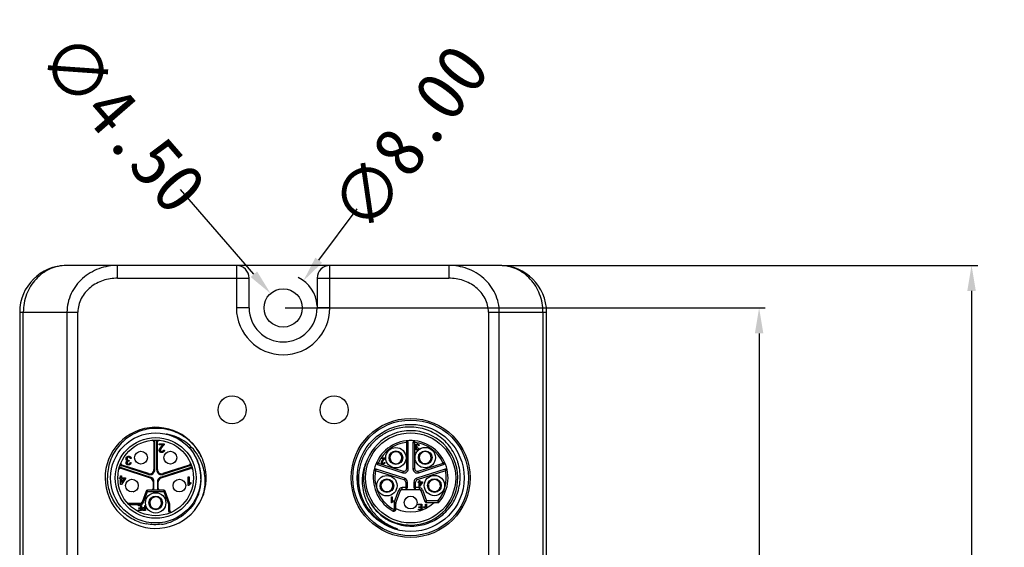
# Model space of a CAD drawing. Header units: inches. Extents: x 0 to 891, y 0 to 630.
# Tile 12 of 19: x 303 to 419, y 399 to 462. Entities that reach past the tile are written whole.
import ezdxf

# ---------------------------------------------------------------- set-up
doc = ezdxf.new("R2010")
doc.units = ezdxf.units.IN
doc.header["$MEASUREMENT"] = 0
doc.layers.add('Dimension', color=150, linetype='Continuous')
doc.layers.add('Visible', color=7, linetype='Continuous')
doc.styles.get("Standard").update_dxf_attribs({"font": 'simsun.ttc', "height": 1.5})
doc.dimstyles.get("Standard").update_dxf_attribs({"dimtxt": 1.5, "dimasz": 0.75, "dimexe": 0.18, "dimexo": 0.0625, "dimgap": 0, "dimtad": 0, "dimzin": 0, "dimdsep": 46, "dimtxsty": 'Standard', "dimcen": 0, "dimclrd": 256, "dimclre": 256, "dimclrt": 30, "dimadec": 0, "dimazin": 0, "dimtfac": 1, "dimtofl": 0, "dimtmove": 0, "dimatfit": 3, "dimfxl": 1, "dimtolj": 1, "dimtzin": 0, "dimlwd": -1, "dimlwe": -1, "dimarcsym": 0})

# ---------------------------------------------------------------- blocks, each defined once
blk = doc.blocks.new('*D95')
at = {"layer": 'Defpoints', "color": 0}
for p in [(359.66, 432.59), (415.16, 432.59), (359.66, 232.59)]:
    blk.add_point(p, dxfattribs=at)
at = {"layer": 'Dimension'}
for p, q in [((359.91, 432.59), (415.88, 432.59)), ((415.16, 429.59), (415.16, 345.02)), ((415.16, 235.59), (415.16, 320.15)), ((359.91, 232.59), (415.88, 232.59))]:
    blk.add_line(p, q, dxfattribs=at)
for points in [[(415.66, 429.59), (414.66, 429.59), (415.16, 432.59)], [(414.66, 235.59), (415.66, 235.59), (415.16, 232.59)]]:
    blk.add_solid(points, dxfattribs=at)
at = {"layer": 'Dimension', "color": 30, "insert": (415.16, 332.59), "char_height": 6, "attachment_point": 5, "rotation": 90}
blk.add_mtext('\\A1;200.00', dxfattribs=at)
blk = doc.blocks.new('*D103')
at = {"layer": 'Defpoints', "color": 0}
for p in [(332.68, 429.28), (335.63, 425.89)]:
    blk.add_point(p, dxfattribs=at)
at = {"layer": 'Dimension'}
blk.add_line((330.71, 431.55), (322.06, 441.52), dxfattribs=at)
blk.add_solid([(330.34, 431.22), (331.09, 431.88), (332.68, 429.28)], dxfattribs=at)
at = {"layer": 'Dimension', "color": 30, "insert": (315.25, 449.35), "char_height": 6, "attachment_point": 5, "rotation": 310.9697}
blk.add_mtext('\\A1;∅4.50', dxfattribs=at)
blk = doc.blocks.new('*D104')
at = {"layer": 'Defpoints', "color": 0}
for p in [(336.55, 430.79), (331.77, 424.38)]:
    blk.add_point(p, dxfattribs=at)
at = {"layer": 'Dimension'}
blk.add_line((338.34, 433.2), (342.85, 439.26), dxfattribs=at)
blk.add_arc((334.16, 427.59), 4, 3.5816, 63.6444, dxfattribs=at)
blk.add_solid([(337.94, 433.5), (338.74, 432.9), (336.55, 430.79)], dxfattribs=at)
at = {"layer": 'Dimension', "color": 30, "insert": (349.05, 447.58), "char_height": 6, "attachment_point": 5, "rotation": 53.3172}
blk.add_mtext('\\A1;∅8.00', dxfattribs=at)
blk = doc.blocks.new('*D105')
at = {"layer": 'Defpoints', "color": 0}
for p in [(334.16, 427.59), (390.16, 427.59), (334.16, 237.59)]:
    blk.add_point(p, dxfattribs=at)
at = {"layer": 'Dimension'}
for p, q in [((334.41, 427.59), (390.88, 427.59)), ((390.16, 424.59), (390.16, 344.75)), ((390.16, 240.59), (390.16, 320.42)), ((334.41, 237.59), (390.88, 237.59))]:
    blk.add_line(p, q, dxfattribs=at)
for points in [[(390.66, 424.59), (389.66, 424.59), (390.16, 427.59)], [(389.66, 240.59), (390.66, 240.59), (390.16, 237.59)]]:
    blk.add_solid(points, dxfattribs=at)
at = {"layer": 'Dimension', "color": 30, "insert": (390.16, 332.59), "char_height": 6, "attachment_point": 5, "rotation": 90}
blk.add_mtext('\\A1;190.00', dxfattribs=at)

msp = doc.modelspace()

# ---------------------------------------------------------------- linework, layer by layer
at = {"layer": 'Visible'}
for p, q in [((359.656, 432.586), (308.656, 432.586)), ((314.67, 431.086), (314.67, 432.586)), ((328.656, 432.586), (328.656, 427.586)), ((339.656, 427.586), (339.656, 432.586)), ((353.642, 432.586), (353.642, 431.086)), ((314.67, 431.086), (330.156, 431.086)), ((330.156, 427.586), (330.156, 431.086)), ((338.156, 431.086), (338.156, 427.586)), ((338.156, 431.086), (353.642, 431.086)), ((330.156, 427.586), (328.656, 427.586)), ((339.656, 427.586), (338.156, 427.586)), ((303.156, 427.086), (303.156, 238.086)), ((303.156, 427.086), (310.005, 427.086)), ((303.584, 238.086), (303.584, 427.086)), ((308.719, 427.086), (308.719, 238.086)), ((310.005, 238.086), (310.005, 427.086)), ((358.307, 427.086), (358.307, 238.086)), ((358.307, 427.086), (365.156, 427.086)), ((359.593, 238.086), (359.593, 427.086)), ((364.729, 427.086), (364.729, 238.086)), ((365.156, 238.086), (365.156, 427.086)), ((318.959, 411.817), (318.959, 408.558)), ((318.959, 411.817), (319.059, 411.817)), ((319.059, 408.558), (319.059, 411.817)), ((319.259, 411.817), (319.259, 408.558)), ((319.259, 411.817), (319.359, 411.817)), ((319.359, 408.558), (319.359, 411.817)), ((319.568, 411.473), (319.568, 411.578)), ((319.568, 411.578), (320.159, 411.578)), ((319.989, 411.473), (319.568, 411.473)), ((320.159, 411.578), (320.159, 411.555)), ((348.662, 411.958), (348.684, 411.759)), ((348.684, 411.759), (348.684, 408.661)), ((348.684, 411.759), (348.884, 411.759)), ((348.884, 408.661), (348.884, 411.759)), ((349.434, 411.759), (349.434, 408.661)), ((349.434, 411.759), (349.634, 411.759)), ((349.634, 411.759), (349.657, 411.957)), ((349.634, 408.661), (349.634, 411.759)), ((350.152, 411.392), (350.078, 411.38)), ((320.071, 410.847), (320.182, 410.83)), ((346.904, 410.438), (346.839, 410.509)), ((346.878, 410.546), (346.947, 410.481)), ((349.984, 411.228), (349.984, 411.175)), ((350.07, 411.056), (350.143, 411.044)), ((351.173, 410.609), (351.22, 410.693)), ((351.267, 410.668), (351.227, 410.582)), ((315.198, 409.092), (315.167, 408.997)), ((318.274, 407.987), (315.167, 408.997)), ((318.305, 408.083), (315.198, 409.092)), ((316.033, 409.635), (316.033, 409.559)), ((316.156, 409.39), (316.261, 409.372)), ((316.273, 409.869), (316.168, 409.852)), ((323.115, 409.09), (320.014, 408.083)), ((323.146, 408.995), (320.044, 407.987)), ((323.146, 408.995), (323.115, 409.09)), ((345.156, 409.419), (345.338, 409.336)), ((345.276, 409.145), (345.338, 409.336)), ((345.276, 409.145), (348.23, 408.186)), ((345.338, 409.336), (348.291, 408.376)), ((345.707, 409.854), (345.707, 409.928)), ((345.707, 409.928), (346.121, 409.928)), ((346.002, 409.854), (345.707, 409.854)), ((346.059, 409.416), (346.137, 409.404)), ((346.121, 409.928), (346.121, 409.912)), ((347.962, 409.373), (347.893, 409.439)), ((347.936, 409.481), (348.001, 409.411)), ((350.027, 408.376), (352.975, 409.334)), ((350.089, 408.186), (353.037, 409.144)), ((350.487, 409.274), (350.528, 409.36)), ((350.581, 409.332), (350.534, 409.248)), ((353.157, 409.417), (352.975, 409.334)), ((352.975, 409.334), (353.037, 409.144)), ((315.033, 407.598), (315.033, 407.82)), ((315.033, 407.82), (315.144, 407.82)), ((315.103, 408.807), (315.072, 408.712)), ((315.072, 408.712), (318.514, 407.594)), ((315.103, 408.807), (318.544, 407.689)), ((315.144, 407.82), (315.144, 407.598)), ((318.274, 407.987), (318.305, 408.083)), ((319.059, 408.558), (318.959, 408.558)), ((319.359, 408.558), (319.259, 408.558)), ((319.774, 407.689), (323.209, 408.806)), ((319.805, 407.594), (323.24, 408.71)), ((320.014, 408.083), (320.044, 407.987)), ((323.24, 408.71), (323.209, 408.806)), ((344.847, 408.473), (345.042, 408.433)), ((345.042, 408.433), (345.104, 408.623)), ((348.377, 407.349), (345.042, 408.433)), ((348.439, 407.54), (345.104, 408.623)), ((348.291, 408.376), (348.23, 408.186)), ((348.884, 408.661), (348.684, 408.661)), ((349.634, 408.661), (349.434, 408.661)), ((353.208, 408.621), (349.88, 407.54)), ((353.27, 408.431), (349.941, 407.349)), ((350.089, 408.186), (350.027, 408.376)), ((353.208, 408.621), (353.27, 408.431)), ((353.27, 408.431), (353.466, 408.471)), ((314.893, 407.498), (314.893, 407.598)), ((314.893, 407.598), (315.033, 407.598)), ((315.033, 407.498), (314.893, 407.498)), ((315.033, 406.814), (315.033, 407.498)), ((315.121, 406.814), (315.033, 406.814)), ((315.594, 407.498), (315.121, 406.814)), ((315.144, 407.598), (315.594, 407.598)), ((315.144, 407.036), (315.472, 407.498)), ((315.144, 407.498), (315.144, 407.036)), ((315.472, 407.498), (315.144, 407.498)), ((315.594, 407.598), (315.594, 407.498)), ((318.514, 407.594), (318.544, 407.689)), ((318.859, 407.119), (318.859, 406.336)), ((318.859, 407.119), (318.959, 407.119)), ((318.959, 406.336), (318.959, 407.119)), ((319.359, 407.119), (319.359, 406.336)), ((319.359, 407.119), (319.459, 407.119)), ((319.459, 406.336), (319.459, 407.119)), ((319.774, 407.689), (319.805, 407.594)), ((322.99, 406.696), (322.99, 407.702)), ((322.99, 407.702), (323.107, 407.702)), ((323.06, 406.696), (322.99, 406.696)), ((323.107, 407.702), (323.107, 406.895)), ((323.299, 407.041), (323.299, 406.93)), ((346.977, 407.011), (347.063, 407.051)), ((347.088, 407.003), (347.004, 406.957)), ((348.439, 407.54), (348.377, 407.349)), ((348.584, 407.064), (348.584, 406.236)), ((348.584, 407.064), (348.784, 407.064)), ((348.784, 406.436), (348.784, 407.064)), ((349.534, 407.064), (349.534, 406.436)), ((349.534, 407.064), (349.734, 407.064)), ((349.734, 406.236), (349.734, 407.064)), ((349.941, 407.349), (349.88, 407.54)), ((350.046, 407.06), (350.046, 407.13)), ((350.046, 407.13), (350.144, 407.13)), ((350.144, 407.06), (350.046, 407.06)), ((350.144, 407.13), (350.144, 407.286)), ((350.144, 407.286), (350.222, 407.286)), ((350.144, 406.581), (350.144, 407.06)), ((350.537, 407.06), (350.205, 406.581)), ((350.222, 407.286), (350.222, 407.13)), ((350.222, 407.13), (350.537, 407.13)), ((350.222, 406.737), (350.451, 407.06)), ((350.222, 407.06), (350.222, 406.737)), ((350.451, 407.06), (350.222, 407.06)), ((350.537, 407.13), (350.537, 407.06)), ((351.257, 406.77), (351.163, 406.789)), ((351.172, 406.841), (351.267, 406.829)), ((318.022, 406.004), (317.554, 404.717)), ((318.163, 405.953), (317.695, 404.666)), ((318.022, 406.004), (318.163, 405.953)), ((318.21, 405.986), (318.21, 406.136)), ((320.102, 406.136), (318.21, 406.136)), ((318.21, 405.986), (320.102, 405.986)), ((318.959, 406.336), (318.859, 406.336)), ((319.459, 406.336), (319.359, 406.336)), ((320.102, 406.136), (320.102, 405.986)), ((320.149, 405.953), (320.29, 406.004)), ((320.653, 404.568), (320.149, 405.953)), ((320.794, 404.619), (320.29, 406.004)), ((345.636, 406.333), (345.72, 406.379)), ((345.747, 406.325), (345.661, 406.286)), ((347.231, 404.707), (347.776, 406.175)), ((347.419, 404.637), (347.963, 406.105)), ((347.776, 406.175), (347.963, 406.105)), ((348.151, 406.236), (348.151, 406.436)), ((348.784, 406.436), (348.151, 406.436)), ((348.151, 406.236), (350.162, 406.236)), ((350.162, 406.436), (349.534, 406.436)), ((350.205, 406.581), (350.144, 406.581)), ((350.162, 406.436), (350.162, 406.236)), ((350.349, 406.105), (350.537, 406.175)), ((350.349, 406.105), (350.827, 404.816)), ((350.537, 406.175), (351.015, 404.886)), ((352.74, 406.53), (352.645, 406.542)), ((352.655, 406.602), (352.749, 406.583)), ((315.959, 404.494), (315.959, 404.586)), ((317.366, 404.586), (315.959, 404.586)), ((316.013, 404.436), (317.366, 404.436)), ((317.134, 404.279), (317.134, 404.346)), ((317.134, 404.346), (317.492, 404.346)), ((317.366, 404.586), (317.366, 404.436)), ((317.492, 404.346), (317.492, 403.746)), ((317.695, 404.666), (317.554, 404.717)), ((317.864, 404.111), (317.864, 404.346)), ((317.864, 404.346), (317.944, 404.346)), ((317.944, 404.346), (317.944, 403.746)), ((319.15, 405.35), (319.157, 405.446)), ((319.211, 405.442), (319.211, 405.348)), ((320.794, 404.619), (320.653, 404.568)), ((320.656, 404.551), (320.656, 403.76)), ((320.656, 404.551), (320.806, 404.551)), ((320.806, 403.76), (320.806, 404.551)), ((346.886, 404.667), (346.886, 405.371)), ((346.886, 405.371), (346.968, 405.371)), ((346.935, 404.667), (346.886, 404.667)), ((346.968, 405.371), (346.968, 404.806)), ((347.103, 404.908), (347.103, 404.83)), ((347.206, 404.568), (347.206, 403.866)), ((347.206, 404.568), (347.406, 404.568)), ((347.419, 404.637), (347.231, 404.707)), ((347.406, 403.866), (347.406, 404.568)), ((350.059, 404.433), (350.059, 404.511)), ((350.059, 404.511), (350.477, 404.511)), ((350.383, 404.433), (350.059, 404.433)), ((350.383, 404.184), (350.383, 404.433)), ((350.477, 404.511), (350.477, 403.811)), ((351.015, 404.886), (350.827, 404.816)), ((350.915, 404.196), (350.915, 404.511)), ((350.915, 404.511), (351.009, 404.511)), ((351.009, 404.511), (351.009, 404.043)), ((351.015, 404.686), (351.015, 404.886)), ((352.373, 404.886), (351.015, 404.886)), ((351.015, 404.686), (352.373, 404.686)), ((352.373, 404.886), (352.373, 404.686)), ((352.527, 404.757), (352.373, 404.886)), ((317.411, 404.279), (317.134, 404.279)), ((317.151, 403.746), (317.151, 403.812)), ((317.151, 403.812), (317.411, 403.812)), ((317.492, 403.746), (317.151, 403.746)), ((317.172, 403.998), (317.172, 404.065)), ((317.172, 404.065), (317.411, 404.065)), ((317.411, 403.998), (317.172, 403.998)), ((317.411, 404.065), (317.411, 404.279)), ((317.411, 403.812), (317.411, 403.998)), ((317.762, 404.111), (317.864, 404.111)), ((317.944, 403.746), (317.762, 403.746)), ((317.864, 404.044), (317.783, 404.044)), ((317.783, 403.812), (317.864, 403.812)), ((317.864, 403.812), (317.864, 404.044)), ((319.102, 403.849), (319.102, 403.944)), ((319.162, 403.942), (319.155, 403.846)), ((320.806, 403.76), (320.656, 403.76)), ((347.206, 403.866), (347.113, 403.689)), ((347.406, 403.866), (347.206, 403.866)), ((350.08, 403.811), (350.08, 403.889)), ((350.08, 403.889), (350.383, 403.889)), ((350.477, 403.811), (350.08, 403.811)), ((350.104, 404.106), (350.104, 404.184)), ((350.104, 404.184), (350.383, 404.184)), ((350.383, 404.106), (350.104, 404.106)), ((350.383, 403.889), (350.383, 404.106)), ((350.579, 403.848), (350.579, 403.889)), ((350.579, 403.889), (350.677, 403.889)), ((350.661, 404.118), (350.661, 404.196)), ((350.661, 404.196), (350.915, 404.196)), ((350.915, 404.118), (350.661, 404.118)), ((350.915, 403.996), (350.915, 404.118))]:
    msp.add_line(p, q, dxfattribs=at)
for centre, radius in [((334.156, 427.586), 2.25), ((328.156, 415.586), 1.65), ((340.156, 415.586), 1.65), ((349.156, 407.586), 7), ((349.156, 407.586), 6.805), ((349.156, 407.586), 6.3), ((319.156, 407.586), 5.3), ((349.156, 407.586), 5.3), ((319.156, 407.586), 4.75), ((319.156, 407.586), 4.45), ((317.428, 409.964), 0.75), ((320.884, 409.964), 0.75), ((347.42, 409.96), 1.2), ((347.42, 409.96), 0.8), ((350.877, 409.971), 1.2), ((350.877, 409.971), 0.8), ((346.362, 406.668), 1.2), ((351.956, 406.686), 1.2), ((316.36, 406.677), 0.75), ((321.952, 406.677), 0.75), ((346.362, 406.668), 0.8), ((351.956, 406.686), 0.8), ((319.156, 404.646), 1.2), ((319.156, 404.646), 0.8), ((349.156, 404.686), 0.75)]:
    msp.add_circle(centre, radius, dxfattribs=at)
for centre, radius, start, end in [((308.656, 427.086), 5.5, 90, 180), ((328.656, 431.086), 1.5, 0, 90), ((339.656, 431.086), 1.5, 90, 180), ((359.656, 427.086), 5.5, 0, 89.99994), ((334.156, 427.586), 5.5, 180, 0), ((334.156, 427.586), 4, 180, 0), ((319.156, 407.586), 5.95, 25.21005, 20.69708), ((319.5, 407.417), 5.407, 79.33617, 79.97399), ((319.166, 407.602), 5.294, 72.22607, 76.06205), ((349.156, 407.586), 5.55, 206.2662, 200.79875), ((349.046, 407.591), 5.983, 100.09404, 107.30299), ((318.759, 411.817), 0.2, 0, 88.88774), ((318.759, 411.817), 0.3, 360, 45.68204), ((319.559, 411.817), 0.3, 134.24053, 180), ((319.559, 411.817), 0.2, 91.37309, 180), ((349.156, 407.586), 4.4, 319.9948, 242.336), ((349.156, 407.586), 4.2, 96.45452, 155.37857), ((348.684, 411.759), 0.2, 0, 96.45452), ((349.634, 411.759), 0.2, 83.46697, 180), ((349.156, 407.586), 4.2, 24.59717, 83.46697), ((320.884, 409.964), 0.75, 131.90334, 138.28484), ((320.884, 409.964), 0.75, 43.33003, 48.40664), ((347.42, 409.96), 0.704, 137.14429, 312.23553), ((347.42, 409.96), 0.704, 317.14429, 132.23553), ((350.877, 409.971), 0.704, 65.14429, 240.23553), ((350.877, 409.971), 0.704, 245.14429, 60.23553), ((315.259, 409.282), 0.3, 206.15334, 252), ((315.259, 409.282), 0.2, 163.10322, 252), ((320.884, 409.964), 0.75, 223.33003, 228.40664), ((320.884, 409.964), 0.75, 311.90334, 318.28484), ((323.054, 409.281), 0.2, 288, 17.00734), ((323.054, 409.281), 0.3, 288, 333.82273), ((319.164, 407.482), 5.346, 4.67717, 23.06758), ((319.175, 407.604), 5.289, 21.56822, 21.9002), ((319.284, 407.226), 5.698, 22.44579, 28.73947), ((319.265, 407.224), 5.716, 3.6291, 22.38684), ((319.224, 407.502), 5.917, 21.68631, 23.16311), ((349.196, 407.472), 6.188, 158.37456, 171.83756), ((345.338, 409.336), 0.2, 155.37857, 252), ((352.975, 409.334), 0.2, 288, 24.59717), ((349.092, 407.676), 5.895, 17.1333, 20.74194), ((315.011, 408.522), 0.2, 72, 162.16723), ((315.011, 408.522), 0.3, 72, 117.59487), ((318.459, 408.558), 0.6, 252, 0), ((318.459, 408.558), 0.5, 252, 0), ((319.859, 408.558), 0.6, 180, 288), ((319.859, 408.558), 0.5, 180, 288), ((323.302, 408.52), 0.3, 62.3812, 108), ((323.302, 408.52), 0.2, 17.95137, 108), ((319.146, 407.488), 5.363, 1.04589, 4.59966), ((349.298, 407.585), 6.324, 176.36003, 179.98929), ((349.136, 407.478), 6.127, 175.40735, 178.9955), ((349.19, 407.474), 6.181, 171.84829, 175.40846), ((345.042, 408.433), 0.2, 72, 168.36615), ((349.156, 407.586), 4.2, 168.36615, 242.336), ((348.384, 408.661), 0.5, 252, 0), ((348.384, 408.661), 0.3, 252, 0), ((349.934, 408.661), 0.5, 180, 288), ((349.934, 408.661), 0.3, 180, 288), ((349.156, 407.586), 4.2, 319.9948, 11.6096), ((353.27, 408.431), 0.2, 11.6096, 108), ((316.36, 406.677), 0.75, 101.68823, 103.94926), ((318.359, 407.119), 0.5, 0, 72), ((318.359, 407.119), 0.6, 360, 72), ((319.959, 407.119), 0.6, 108, 180), ((319.959, 407.119), 0.5, 108, 180), ((319.093, 407.493), 5.417, 342.24344, 357.2258), ((319.182, 407.576), 5.287, 358.94704, 0.086), ((319.15, 407.488), 5.36, 357.24778, 1.04328), ((349.302, 407.585), 6.327, 179.98983, 183.61508), ((349.248, 407.58), 6.273, 183.60137, 190.88175), ((349.112, 407.479), 6.104, 179.00043, 182.68853), ((349.186, 407.491), 6.178, 182.76113, 201.01385), ((350.05, 407.144), 6.595, 176.16354, 179.10197), ((346.362, 406.668), 0.704, 29.14429, 204.23553), ((346.362, 406.668), 0.704, 209.14429, 24.23553), ((348.284, 407.064), 0.3, 0, 72), ((348.284, 407.064), 0.5, 0, 72), ((350.034, 407.064), 0.5, 108, 180), ((350.034, 407.064), 0.3, 108, 180), ((351.956, 406.686), 0.704, 173.14429, 348.23553), ((351.956, 406.686), 0.704, 353.14429, 168.23553), ((316.36, 406.677), 0.75, 281.68823, 283.94926), ((318.21, 405.936), 0.2, 90, 160), ((318.21, 405.936), 0.05, 90, 160.00001), ((318.659, 406.336), 0.2, 270, 0), ((318.659, 406.336), 0.3, 318.18969, 0), ((319.659, 406.336), 0.3, 180, 221.81031), ((319.659, 406.336), 0.2, 180, 270), ((320.102, 405.936), 0.2, 20, 90), ((320.102, 405.936), 0.05, 20, 90), ((319.147, 407.48), 5.361, 340.24263, 342.20433), ((349.015, 407.537), 6.036, 190.89615, 198.37715), ((349.017, 407.54), 6.039, 198.39327, 201.84135), ((349.556, 407.307), 6.111, 193.66399, 197.04373), ((349.492, 407.287), 6.044, 197.04149, 200.4592), ((348.151, 406.036), 0.4, 90, 159.64677), ((348.151, 406.036), 0.2, 90, 159.64677), ((348.584, 406.436), 0.2, 270, 0), ((349.734, 406.436), 0.2, 180, 270), ((350.162, 406.036), 0.4, 20.35323, 90), ((350.162, 406.036), 0.2, 20.35323, 90), ((315.959, 404.786), 0.2, 230.23167, 270), ((317.366, 404.786), 0.2, 270, 340), ((317.366, 404.786), 0.35, 270.00002, 340), ((319.156, 404.646), 0.704, 90.48027, 265.57151), ((319.156, 404.646), 0.704, 270.48027, 85.57151), ((320.606, 404.551), 0.05, 359.99996, 19.99997), ((320.606, 404.551), 0.2, 360, 20), ((349.018, 407.54), 6.04, 201.84114, 202.09033), ((347.606, 404.568), 0.4, 159.64677, 180), ((349.156, 407.586), 4, 244.03919, 313.49516), ((347.606, 404.568), 0.2, 159.64677, 180), ((351.015, 404.886), 0.2, 200.35323, 270), ((352.373, 404.886), 0.2, 270, 319.9948), ((321.006, 403.76), 0.35, 180.00001, 238.73971), ((321.006, 403.76), 0.2, 180, 285.53727), ((347.206, 403.866), 0.2, 242.336, 0), ((319.067, 407.644), 5.571, 251.9959, 259.46654), ((319.051, 407.584), 5.511, 278.25711, 285.74543), ((319.05, 407.586), 5.512, 285.74893, 293.23963)]:
    msp.add_arc(centre, radius, start, end, dxfattribs=at)
for points, knots in [([(308.656, 432.586), (308.326, 432.586), (307.661, 432.515), (306.704, 432.2), (305.822, 431.689), (304.784, 430.768), (303.842, 429.231), (303.584, 427.802), (303.584, 427.086)], [0, 0, 0, 0, 0.1198231, 0.2403439, 0.3625598, 0.4867918, 0.7404451, 1, 1, 1, 1]), ([(314.67, 432.586), (313.927, 432.586), (312.427, 432.326), (310.783, 431.358), (309.76, 430.258), (309.173, 429.288), (308.803, 428.215), (308.719, 427.462), (308.719, 427.086)], [0, 0, 0, 0, 0.2487283, 0.4977683, 0.623089, 0.7485947, 0.8742529, 1, 1, 1, 1]), ([(359.593, 427.086), (359.593, 427.462), (359.509, 428.216), (359.139, 429.289), (358.551, 430.259), (357.528, 431.359), (355.884, 432.326), (354.385, 432.586), (353.642, 432.586)], [0, 0, 0, 0, 0.1257846, 0.2515416, 0.3770866, 0.5024297, 0.7514434, 1, 1, 1, 1]), ([(364.729, 427.086), (364.728, 427.803), (364.469, 429.233), (363.352, 431.059), (361.931, 432.095), (360.651, 432.514), (359.987, 432.585), (359.656, 432.586)], [0, 0, 0, 0, 0.2601817, 0.5142261, 0.7595865, 0.8799908, 1, 1, 1, 1]), ([(314.67, 431.086), (314.097, 431.086), (312.947, 430.905), (311.414, 430.09), (310.291, 428.772), (310.006, 427.64), (310.005, 427.086)], [0, 0, 0, 0, 0.253767, 0.5056816, 0.7543347, 1, 1, 1, 1]), ([(358.307, 427.086), (358.307, 427.64), (358.021, 428.772), (356.899, 430.09), (355.365, 430.905), (354.215, 431.086), (353.642, 431.086)], [0, 0, 0, 0, 0.2456629, 0.4943213, 0.7462281, 1, 1, 1, 1]), ([(324.664, 409.83), (324.403, 410.44), (323.67, 411.582), (322.067, 412.824), (320.141, 413.464), (318.111, 413.419), (316.216, 412.691), (314.679, 411.363), (313.69, 409.591), (313.475, 408.249), (313.487, 407.586)], [0, 0, 0, 0, 0.1250317, 0.2500516, 0.375058, 0.5000665, 0.6250584, 0.7500486, 0.8750318, 1, 1, 1, 1]), ([(320.441, 412.741), (321.244, 412.542), (322.774, 411.749), (323.774, 410.344), (324.082, 409.577)], [0, 0, 0, 0, 0.5000074, 1, 1, 1, 1]), ([(324.28, 409.965), (324.086, 410.318), (323.623, 410.985), (322.727, 411.81), (321.673, 412.418), (320.896, 412.656), (320.5, 412.731)], [0, 0, 0, 0, 0.250047, 0.5000661, 0.750038, 1, 1, 1, 1]), ([(347.267, 413.303), (346.838, 413.169), (346.01, 412.803), (344.921, 411.996), (344.034, 410.969), (343.609, 410.169), (343.443, 409.753)], [0, 0, 0, 0, 0.2499931, 0.4999991, 0.7499971, 1, 1, 1, 1]), ([(354.605, 409.763), (354.484, 410.083), (354.185, 410.704), (353.381, 411.815), (352.031, 412.919), (350.064, 413.61), (348.669, 413.6), (347.997, 413.481)], [0, 0, 0, 0, 0.1253422, 0.2506885, 0.5004561, 0.7502045, 1, 1, 1, 1]), ([(319.89, 410.566), (319.88, 410.566), (319.862, 410.564), (319.835, 410.564), (319.809, 410.566), (319.785, 410.569), (319.761, 410.575), (319.737, 410.584), (319.712, 410.596), (319.688, 410.61), (319.664, 410.628), (319.642, 410.65), (319.623, 410.677), (319.606, 410.707), (319.592, 410.741), (319.583, 410.778), (319.58, 410.819), (319.582, 410.855), (319.586, 410.886), (319.592, 410.91), (319.6, 410.935), (319.61, 410.962), (319.623, 410.989), (319.637, 411.018), (319.655, 411.048), (319.67, 411.074), (319.685, 411.095), (319.697, 411.112), (319.71, 411.131), (319.724, 411.15), (319.74, 411.171), (319.757, 411.193), (319.775, 411.216), (319.794, 411.24), (319.814, 411.265), (319.836, 411.292), (319.859, 411.319), (319.882, 411.348), (319.907, 411.377), (319.934, 411.408), (319.961, 411.44), (319.98, 411.462), (319.989, 411.473)], [0, 0, 0, 0, 0.0231066, 0.0449378, 0.0655931, 0.085179, 0.1047905, 0.1252321, 0.146947, 0.1701294, 0.1941955, 0.2191421, 0.2453748, 0.2732971, 0.3026794, 0.3333104, 0.3660738, 0.4013869, 0.4202566, 0.4403369, 0.4617676, 0.484702, 0.5090853, 0.5351729, 0.5627921, 0.5922081, 0.6079503, 0.6249052, 0.6433192, 0.6629144, 0.6838717, 0.7060522, 0.7295644, 0.7543029, 0.7805141, 0.8080636, 0.8367079, 0.8667163, 0.8982007, 0.9307825, 0.9647093, 1, 1, 1, 1]), ([(320.159, 411.555), (320.158, 411.547), (320.157, 411.533), (320.152, 411.512), (320.145, 411.491), (320.136, 411.471), (320.125, 411.451), (320.111, 411.433), (320.095, 411.414), (320.077, 411.396), (320.057, 411.378), (320.036, 411.356), (320.014, 411.333), (319.99, 411.306), (319.965, 411.278), (319.939, 411.246), (319.912, 411.213), (319.884, 411.178), (319.857, 411.142), (319.831, 411.108), (319.808, 411.076), (319.788, 411.046), (319.77, 411.018), (319.755, 410.993), (319.742, 410.969), (319.729, 410.941), (319.717, 410.909), (319.708, 410.872), (319.703, 410.838), (319.705, 410.807), (319.712, 410.778), (319.723, 410.752), (319.74, 410.729), (319.761, 410.709), (319.785, 410.693), (319.812, 410.682), (319.84, 410.676), (319.87, 410.677), (319.9, 410.682), (319.93, 410.691), (319.959, 410.706), (319.985, 410.722), (320, 410.735), (320.006, 410.741)], [0, 0, 0, 0, 0.0170546, 0.033897, 0.0508716, 0.0681509, 0.0857516, 0.1039404, 0.1228032, 0.1425599, 0.1638782, 0.1871082, 0.2125023, 0.2399659, 0.2696105, 0.3013511, 0.3351755, 0.3710882, 0.4068208, 0.440112, 0.4709378, 0.4992116, 0.5250046, 0.5483828, 0.5693703, 0.5878554, 0.6207546, 0.6502835, 0.6767062, 0.7007895, 0.7232551, 0.7450049, 0.7669926, 0.7897474, 0.812572, 0.8347415, 0.8569917, 0.8803601, 0.9044124, 0.9285651, 0.9537842, 0.9799929, 1, 1, 1, 1]), ([(349.84, 411.2), (349.831, 411.204), (349.813, 411.212), (349.789, 411.229), (349.769, 411.25), (349.755, 411.269), (349.745, 411.286), (349.739, 411.3), (349.735, 411.315), (349.732, 411.33), (349.73, 411.347), (349.729, 411.365), (349.73, 411.383), (349.732, 411.402), (349.735, 411.422), (349.74, 411.44), (349.747, 411.458), (349.755, 411.474), (349.764, 411.49), (349.776, 411.505), (349.789, 411.519), (349.803, 411.531), (349.819, 411.543), (349.835, 411.553), (349.852, 411.561), (349.869, 411.568), (349.887, 411.573), (349.905, 411.576), (349.924, 411.578), (349.943, 411.579), (349.962, 411.577), (349.98, 411.575), (349.998, 411.571), (350.015, 411.565), (350.032, 411.558), (350.045, 411.551), (350.053, 411.547), (350.056, 411.545)], [0, 0, 0, 0, 0.0452169, 0.088522, 0.1310661, 0.1737711, 0.1955423, 0.2178475, 0.2407468, 0.264523, 0.2893517, 0.3156046, 0.3432138, 0.3725392, 0.4019152, 0.4305012, 0.4584831, 0.4858971, 0.5136366, 0.5411911, 0.5693561, 0.5982085, 0.6271608, 0.655285, 0.6831019, 0.7105298, 0.7378081, 0.7654442, 0.7934197, 0.8221485, 0.850705, 0.8785981, 0.905928, 0.9327524, 0.959634, 0.9864441, 1, 1, 1, 1]), ([(350.078, 411.38), (350.075, 411.388), (350.069, 411.405), (350.057, 411.428), (350.042, 411.449), (350.028, 411.465), (350.015, 411.476), (350.005, 411.483), (349.995, 411.489), (349.983, 411.493), (349.971, 411.497), (349.959, 411.499), (349.946, 411.501), (349.933, 411.501), (349.919, 411.5), (349.906, 411.497), (349.894, 411.493), (349.883, 411.488), (349.872, 411.482), (349.862, 411.475), (349.853, 411.466), (349.844, 411.456), (349.837, 411.445), (349.83, 411.433), (349.825, 411.422), (349.821, 411.409), (349.818, 411.397), (349.816, 411.384), (349.815, 411.371), (349.816, 411.357), (349.817, 411.344), (349.82, 411.333), (349.822, 411.326), (349.823, 411.323)], [0, 0, 0, 0, 0.0608265, 0.1194715, 0.1762939, 0.2330279, 0.2609924, 0.2883184, 0.3155366, 0.3426592, 0.3703792, 0.3986943, 0.4276939, 0.4579264, 0.4882789, 0.5173241, 0.5456942, 0.5735264, 0.6012548, 0.6291759, 0.6577668, 0.6874272, 0.7172021, 0.7465673, 0.7752971, 0.8039765, 0.832646, 0.8618042, 0.8914042, 0.9219915, 0.9524123, 0.9812603, 1, 1, 1, 1]), ([(349.823, 411.323), (349.823, 411.322), (349.825, 411.317), (349.828, 411.308), (349.834, 411.298), (349.841, 411.288), (349.85, 411.279), (349.859, 411.271), (349.869, 411.264), (349.881, 411.257), (349.895, 411.251), (349.91, 411.245), (349.926, 411.24), (349.944, 411.235), (349.963, 411.231), (349.977, 411.229), (349.984, 411.228)], [0, 0, 0, 0, 0.0212348, 0.0820535, 0.1432144, 0.2030337, 0.263284, 0.325252, 0.3901496, 0.4592045, 0.5343481, 0.6149515, 0.7008183, 0.7941854, 0.8935954, 1, 1, 1, 1]), ([(350.056, 411.545), (350.058, 411.544), (350.066, 411.539), (350.078, 411.529), (350.092, 411.517), (350.104, 411.503), (350.116, 411.488), (350.125, 411.471), (350.134, 411.453), (350.141, 411.434), (350.147, 411.414), (350.15, 411.399), (350.152, 411.392)], [0, 0, 0, 0, 0.0474129, 0.1462147, 0.2453045, 0.3449973, 0.4462427, 0.5491138, 0.6550336, 0.7655289, 0.8801204, 1, 1, 1, 1]), ([(315.829, 409.594), (315.816, 409.601), (315.79, 409.613), (315.756, 409.637), (315.726, 409.666), (315.706, 409.694), (315.692, 409.718), (315.684, 409.738), (315.678, 409.759), (315.673, 409.781), (315.671, 409.805), (315.67, 409.83), (315.671, 409.857), (315.673, 409.884), (315.678, 409.912), (315.685, 409.938), (315.694, 409.963), (315.706, 409.987), (315.72, 410.01), (315.737, 410.031), (315.755, 410.05), (315.776, 410.068), (315.798, 410.085), (315.821, 410.099), (315.845, 410.111), (315.869, 410.12), (315.895, 410.128), (315.921, 410.133), (315.947, 410.135), (315.975, 410.136), (316.002, 410.134), (316.028, 410.13), (316.054, 410.125), (316.079, 410.117), (316.099, 410.109), (316.111, 410.103), (316.115, 410.101)], [0, 0, 0, 0, 0.0464318, 0.0909004, 0.1345876, 0.17844, 0.2007962, 0.2237007, 0.2472153, 0.2716303, 0.2971261, 0.3240844, 0.3524354, 0.3825488, 0.4127141, 0.4420682, 0.4708019, 0.4989524, 0.5274373, 0.5557321, 0.5846539, 0.6142815, 0.6440118, 0.6728916, 0.7014559, 0.7296208, 0.757632, 0.7860106, 0.8147378, 0.8442386, 0.8735623, 0.9022049, 0.930269, 0.9578142, 0.9854181, 1, 1, 1, 1]), ([(320.182, 410.83), (320.178, 410.819), (320.171, 410.798), (320.158, 410.767), (320.144, 410.739), (320.13, 410.714), (320.114, 410.69), (320.098, 410.669), (320.081, 410.65), (320.063, 410.634), (320.044, 410.619), (320.025, 410.606), (320.004, 410.595), (319.983, 410.586), (319.961, 410.578), (319.938, 410.573), (319.914, 410.568), (319.898, 410.567), (319.89, 410.566)], [0, 0, 0, 0, 0.082418, 0.1603497, 0.2342482, 0.3045452, 0.3706461, 0.4337613, 0.4942528, 0.5518037, 0.607921, 0.6637471, 0.7187966, 0.7734136, 0.8289232, 0.8846044, 0.9415582, 1, 1, 1, 1]), ([(320.006, 410.741), (320.008, 410.743), (320.019, 410.754), (320.037, 410.776), (320.056, 410.809), (320.066, 410.834), (320.071, 410.847)], [0, 0, 0, 0, 0.0723056, 0.3613586, 0.668734, 1, 1, 1, 1]), ([(350.143, 411.044), (350.139, 411.032), (350.131, 411.009), (350.115, 410.977), (350.097, 410.947), (350.08, 410.925), (350.065, 410.909), (350.053, 410.899), (350.039, 410.89), (350.025, 410.882), (350.01, 410.875), (349.994, 410.87), (349.977, 410.866), (349.959, 410.864), (349.941, 410.862), (349.924, 410.862), (349.907, 410.863), (349.89, 410.864), (349.874, 410.867), (349.859, 410.871), (349.844, 410.876), (349.83, 410.882), (349.817, 410.889), (349.805, 410.897), (349.793, 410.906), (349.783, 410.916), (349.774, 410.927), (349.766, 410.938), (349.758, 410.951), (349.752, 410.964), (349.747, 410.978), (349.744, 410.992), (349.741, 411.007), (349.739, 411.022), (349.739, 411.037), (349.74, 411.053), (349.743, 411.069), (349.746, 411.085), (349.75, 411.099), (349.754, 411.108), (349.756, 411.111)], [0, 0, 0, 0, 0.0561982, 0.1095072, 0.1604033, 0.2095304, 0.2335929, 0.2574221, 0.2810492, 0.3052536, 0.3295732, 0.3546552, 0.3805617, 0.4074565, 0.4345882, 0.4605084, 0.4857689, 0.5104531, 0.5342738, 0.5575546, 0.5807139, 0.6035243, 0.6260029, 0.6476907, 0.669015, 0.6900552, 0.7109999, 0.7320063, 0.7536097, 0.7753897, 0.797412, 0.819328, 0.8415567, 0.8637306, 0.8864887, 0.909525, 0.9334234, 0.9580829, 0.983097, 1, 1, 1, 1]), ([(349.756, 411.111), (349.757, 411.113), (349.76, 411.12), (349.767, 411.132), (349.778, 411.147), (349.791, 411.161), (349.806, 411.174), (349.822, 411.187), (349.834, 411.195), (349.84, 411.2)], [0, 0, 0, 0, 0.0462693, 0.1884436, 0.3346525, 0.4881067, 0.6493046, 0.8193166, 1, 1, 1, 1]), ([(349.984, 411.175), (349.977, 411.174), (349.963, 411.173), (349.944, 411.169), (349.926, 411.165), (349.91, 411.16), (349.895, 411.154), (349.881, 411.147), (349.869, 411.139), (349.859, 411.13), (349.85, 411.121), (349.842, 411.11), (349.835, 411.099), (349.83, 411.088), (349.827, 411.075), (349.824, 411.062), (349.824, 411.048), (349.824, 411.034), (349.825, 411.02), (349.829, 411.006), (349.833, 410.994), (349.839, 410.982), (349.847, 410.972), (349.855, 410.963), (349.866, 410.955), (349.877, 410.948), (349.889, 410.942), (349.902, 410.937), (349.915, 410.934), (349.928, 410.933), (349.938, 410.933), (349.943, 410.933), (349.944, 410.933)], [0, 0, 0, 0, 0.0502042, 0.0971817, 0.141324, 0.1821888, 0.2207158, 0.2571811, 0.2913023, 0.324111, 0.3557774, 0.3867157, 0.4170552, 0.4475471, 0.4786457, 0.5104851, 0.5436793, 0.5782651, 0.6130743, 0.6456501, 0.6770897, 0.7078584, 0.738071, 0.7687081, 0.8000295, 0.8325544, 0.8656046, 0.8977278, 0.9290746, 0.9602263, 0.9918947, 1, 1, 1, 1]), ([(349.944, 410.933), (349.948, 410.933), (349.956, 410.934), (349.968, 410.937), (349.982, 410.941), (349.996, 410.948), (350.008, 410.956), (350.02, 410.967), (350.032, 410.981), (350.042, 410.996), (350.052, 411.014), (350.062, 411.034), (350.067, 411.049), (350.07, 411.056)], [0, 0, 0, 0, 0.0536463, 0.1272852, 0.2045684, 0.2838589, 0.3660006, 0.4524911, 0.5448252, 0.6455954, 0.7542926, 0.8719567, 1, 1, 1, 1]), ([(316.261, 409.372), (316.255, 409.355), (316.243, 409.322), (316.221, 409.276), (316.195, 409.234), (316.171, 409.202), (316.149, 409.18), (316.132, 409.165), (316.113, 409.152), (316.093, 409.141), (316.071, 409.131), (316.048, 409.124), (316.023, 409.118), (315.998, 409.115), (315.973, 409.113), (315.947, 409.112), (315.923, 409.113), (315.9, 409.115), (315.877, 409.119), (315.855, 409.125), (315.834, 409.132), (315.814, 409.141), (315.795, 409.151), (315.777, 409.162), (315.761, 409.175), (315.746, 409.189), (315.734, 409.205), (315.722, 409.221), (315.711, 409.239), (315.703, 409.258), (315.696, 409.278), (315.69, 409.299), (315.686, 409.319), (315.684, 409.341), (315.684, 409.363), (315.686, 409.385), (315.689, 409.408), (315.694, 409.431), (315.7, 409.451), (315.705, 409.464), (315.708, 409.469)], [0, 0, 0, 0, 0.0561917, 0.1094946, 0.1603847, 0.2095063, 0.2335659, 0.2573924, 0.2810168, 0.3052184, 0.3295351, 0.3546143, 0.3805177, 0.4074095, 0.434538, 0.4604552, 0.4857128, 0.5103942, 0.5342121, 0.5574902, 0.5806469, 0.6034547, 0.6259307, 0.647616, 0.6689377, 0.6899755, 0.7109178, 0.7319218, 0.7535227, 0.7753002, 0.7973199, 0.8192334, 0.8414596, 0.8636309, 0.8863863, 0.90942, 0.9333156, 0.9579723, 0.9829835, 1, 1, 1, 1]), ([(315.708, 409.469), (315.709, 409.471), (315.714, 409.481), (315.724, 409.498), (315.739, 409.519), (315.758, 409.539), (315.779, 409.558), (315.802, 409.577), (315.82, 409.589), (315.829, 409.594)], [0, 0, 0, 0, 0.0456705, 0.187934, 0.3342347, 0.4877852, 0.6490842, 0.8192029, 1, 1, 1, 1]), ([(316.168, 409.852), (316.164, 409.864), (316.155, 409.888), (316.138, 409.921), (316.117, 409.951), (316.097, 409.974), (316.078, 409.989), (316.064, 409.999), (316.049, 410.008), (316.033, 410.014), (316.016, 410.02), (315.998, 410.023), (315.979, 410.024), (315.96, 410.025), (315.941, 410.023), (315.923, 410.019), (315.905, 410.014), (315.889, 410.007), (315.874, 409.998), (315.859, 409.987), (315.846, 409.975), (315.834, 409.96), (315.823, 409.945), (315.814, 409.928), (315.806, 409.912), (315.801, 409.894), (315.796, 409.876), (315.794, 409.858), (315.793, 409.839), (315.793, 409.82), (315.795, 409.801), (315.799, 409.782), (315.803, 409.77), (315.805, 409.764), (315.805, 409.764)], [0, 0, 0, 0, 0.0601403, 0.1181238, 0.1743052, 0.2303992, 0.2580483, 0.2850661, 0.3119772, 0.3387938, 0.3662012, 0.3941969, 0.4228693, 0.4527608, 0.4827709, 0.5114885, 0.5395386, 0.5670568, 0.5944724, 0.6220786, 0.650347, 0.6796728, 0.7091118, 0.7381458, 0.7665515, 0.7949074, 0.8232535, 0.8520828, 0.8813489, 0.9115912, 0.9416688, 0.9701914, 0.9980194, 1, 1, 1, 1]), ([(315.805, 409.764), (315.807, 409.759), (315.812, 409.749), (315.82, 409.734), (315.83, 409.721), (315.842, 409.708), (315.855, 409.696), (315.87, 409.686), (315.887, 409.676), (315.907, 409.667), (315.928, 409.659), (315.951, 409.652), (315.977, 409.645), (316.004, 409.64), (316.023, 409.637), (316.033, 409.635)], [0, 0, 0, 0, 0.0577845, 0.1205623, 0.1819632, 0.2438064, 0.3074128, 0.3740261, 0.4449068, 0.522037, 0.6047714, 0.6929084, 0.7887439, 0.8907823, 1, 1, 1, 1]), ([(316.033, 409.559), (316.023, 409.558), (316.004, 409.556), (315.977, 409.551), (315.951, 409.545), (315.928, 409.538), (315.906, 409.529), (315.887, 409.519), (315.87, 409.508), (315.855, 409.495), (315.842, 409.482), (315.831, 409.467), (315.822, 409.451), (315.814, 409.434), (315.809, 409.416), (315.806, 409.398), (315.805, 409.378), (315.805, 409.358), (315.807, 409.337), (315.812, 409.318), (315.818, 409.301), (315.827, 409.284), (315.837, 409.27), (315.85, 409.256), (315.865, 409.245), (315.881, 409.234), (315.899, 409.226), (315.917, 409.22), (315.935, 409.215), (315.954, 409.213), (315.968, 409.213), (315.975, 409.214), (315.977, 409.214)], [0, 0, 0, 0, 0.0502216, 0.0972152, 0.1413728, 0.1822517, 0.2207919, 0.2572699, 0.2914027, 0.3242228, 0.3559001, 0.3868491, 0.417199, 0.4477015, 0.4788107, 0.5106612, 0.5438668, 0.5784645, 0.6132857, 0.6458727, 0.6773231, 0.7081025, 0.7383255, 0.7689732, 0.8003054, 0.8328414, 0.865903, 0.8980373, 0.9293949, 0.9605573, 0.9922367, 1, 1, 1, 1]), ([(315.977, 409.214), (315.982, 409.214), (315.993, 409.216), (316.011, 409.219), (316.031, 409.226), (316.05, 409.234), (316.069, 409.247), (316.086, 409.263), (316.102, 409.282), (316.117, 409.304), (316.131, 409.33), (316.145, 409.358), (316.152, 409.379), (316.156, 409.39)], [0, 0, 0, 0, 0.0543708, 0.1279534, 0.2051774, 0.2844071, 0.366486, 0.4529102, 0.5451737, 0.6458667, 0.7544807, 0.8720547, 1, 1, 1, 1]), ([(316.115, 410.101), (316.118, 410.099), (316.129, 410.093), (316.147, 410.081), (316.168, 410.066), (316.188, 410.048), (316.205, 410.028), (316.222, 410.006), (316.235, 409.982), (316.248, 409.957), (316.258, 409.929), (316.267, 409.9), (316.271, 409.88), (316.273, 409.869)], [0, 0, 0, 0, 0.0414681, 0.1293809, 0.2196811, 0.3102443, 0.4013588, 0.4938923, 0.5879115, 0.6847171, 0.7857046, 0.8904357, 1, 1, 1, 1]), ([(324.469, 407.584), (324.469, 407.751), (324.436, 408.42), (324.278, 409.082), (324.094, 409.548)], [0, 0, 0, 0, 0.2505033, 1, 1, 1, 1]), ([(343.967, 409.555), (343.896, 409.401), (343.641, 408.771), (343.503, 408.094), (343.469, 407.586)], [0, 0, 0, 0, 0.2504856, 1, 1, 1, 1]), ([(345.932, 409.22), (345.926, 409.219), (345.913, 409.218), (345.894, 409.218), (345.876, 409.219), (345.859, 409.222), (345.842, 409.226), (345.825, 409.232), (345.808, 409.24), (345.791, 409.25), (345.774, 409.263), (345.759, 409.279), (345.745, 409.297), (345.733, 409.318), (345.724, 409.342), (345.718, 409.368), (345.716, 409.397), (345.717, 409.422), (345.72, 409.443), (345.724, 409.46), (345.729, 409.478), (345.736, 409.497), (345.745, 409.516), (345.755, 409.536), (345.768, 409.557), (345.779, 409.575), (345.789, 409.59), (345.797, 409.602), (345.806, 409.615), (345.816, 409.629), (345.827, 409.643), (345.839, 409.658), (345.852, 409.674), (345.865, 409.691), (345.879, 409.709), (345.894, 409.727), (345.91, 409.747), (345.927, 409.767), (345.945, 409.788), (345.963, 409.809), (345.982, 409.831), (345.995, 409.847), (346.002, 409.854)], [0, 0, 0, 0, 0.0231066, 0.0449378, 0.0655931, 0.085179, 0.1047905, 0.1252321, 0.146947, 0.1701294, 0.1941955, 0.2191421, 0.2453748, 0.2732971, 0.3026794, 0.3333104, 0.3660738, 0.4013869, 0.4202566, 0.4403369, 0.4617676, 0.484702, 0.5090853, 0.5351729, 0.562792, 0.5922081, 0.6079503, 0.6249052, 0.6433192, 0.6629144, 0.6838717, 0.7060522, 0.7295644, 0.7543029, 0.7805141, 0.8080636, 0.8367079, 0.8667163, 0.8982007, 0.9307825, 0.9647093, 1, 1, 1, 1]), ([(346.121, 409.912), (346.12, 409.907), (346.119, 409.896), (346.116, 409.882), (346.111, 409.867), (346.104, 409.853), (346.097, 409.839), (346.087, 409.826), (346.076, 409.813), (346.063, 409.801), (346.049, 409.788), (346.035, 409.773), (346.019, 409.756), (346.003, 409.738), (345.985, 409.718), (345.967, 409.696), (345.948, 409.672), (345.928, 409.648), (345.909, 409.623), (345.891, 409.599), (345.875, 409.577), (345.861, 409.556), (345.849, 409.536), (345.838, 409.518), (345.829, 409.502), (345.82, 409.482), (345.811, 409.459), (345.805, 409.434), (345.802, 409.41), (345.803, 409.388), (345.808, 409.368), (345.816, 409.35), (345.827, 409.334), (345.842, 409.32), (345.859, 409.308), (345.877, 409.301), (345.897, 409.297), (345.918, 409.297), (345.939, 409.301), (345.96, 409.307), (345.981, 409.317), (345.999, 409.329), (346.01, 409.338), (346.014, 409.342)], [0, 0, 0, 0, 0.0170413, 0.0338705, 0.0508319, 0.0680977, 0.0856846, 0.1038592, 0.1227073, 0.1424486, 0.1637503, 0.1869621, 0.2123364, 0.2397785, 0.2694, 0.3011158, 0.3349138, 0.3707984, 0.4065031, 0.4397683, 0.4705701, 0.4988218, 0.5245946, 0.5479546, 0.5689258, 0.5873964, 0.6202699, 0.6497757, 0.6761779, 0.7002423, 0.7226904, 0.7444232, 0.7663937, 0.7891307, 0.8119375, 0.8340898, 0.8563226, 0.8796727, 0.9037062, 0.9278401, 0.9530395, 0.9792277, 1, 1, 1, 1]), ([(346.137, 409.404), (346.134, 409.396), (346.129, 409.382), (346.12, 409.36), (346.11, 409.341), (346.1, 409.323), (346.089, 409.306), (346.078, 409.292), (346.066, 409.278), (346.053, 409.267), (346.04, 409.257), (346.027, 409.248), (346.012, 409.24), (345.997, 409.233), (345.982, 409.228), (345.966, 409.224), (345.949, 409.221), (345.938, 409.22), (345.932, 409.22)], [0, 0, 0, 0, 0.082418, 0.1603497, 0.2342482, 0.3045452, 0.3706461, 0.4337614, 0.4942528, 0.5518037, 0.607921, 0.6637472, 0.7187967, 0.7734137, 0.8289233, 0.8846045, 0.9415584, 1, 1, 1, 1]), ([(346.014, 409.342), (346.016, 409.344), (346.023, 409.351), (346.035, 409.366), (346.049, 409.39), (346.056, 409.407), (346.059, 409.416)], [0, 0, 0, 0, 0.0648693, 0.3562394, 0.6660787, 1, 1, 1, 1]), ([(317.345, 402.346), (316.797, 402.524), (315.75, 403.056), (314.506, 404.295), (313.696, 405.853), (313.497, 407.01), (313.487, 407.586)], [0, 0, 0, 0, 0.2499753, 0.499978, 0.7499748, 1, 1, 1, 1]), ([(323.299, 406.93), (323.287, 406.922), (323.264, 406.906), (323.23, 406.879), (323.197, 406.851), (323.166, 406.822), (323.137, 406.793), (323.11, 406.762), (323.084, 406.73), (323.068, 406.708), (323.06, 406.696)], [0, 0, 0, 0, 0.1300658, 0.2583133, 0.3846949, 0.5098007, 0.6334788, 0.7564596, 0.8780744, 1, 1, 1, 1]), ([(323.107, 406.895), (323.12, 406.908), (323.147, 406.934), (323.193, 406.971), (323.244, 407.007), (323.281, 407.03), (323.299, 407.041)], [0, 0, 0, 0, 0.2279817, 0.4698264, 0.7271404, 1, 1, 1, 1]), ([(324.721, 405.478), (324.825, 405.818), (324.974, 406.517), (324.992, 407.231), (324.97, 407.586)], [0, 0, 0, 0, 0.5000086, 1, 1, 1, 1]), ([(343.455, 407.248), (343.454, 407.131), (343.461, 406.666), (343.535, 406.202), (343.618, 405.863)], [0, 0, 0, 0, 0.2500733, 1, 1, 1, 1]), ([(343.968, 405.616), (344.189, 404.999), (344.861, 403.836), (346.402, 402.551), (348.293, 401.879), (350.3, 401.892), (352.181, 402.59), (353.717, 403.881), (354.725, 405.613), (354.976, 406.93), (354.986, 407.586)], [0, 0, 0, 0, 0.1249778, 0.2499528, 0.3749484, 0.4999383, 0.62495, 0.7499541, 0.8749813, 1, 1, 1, 1]), ([(324.192, 405.667), (324.067, 405.319), (323.743, 404.647), (323.063, 403.76), (322.217, 403.029), (321.565, 402.667), (321.225, 402.52)], [0, 0, 0, 0, 0.2499933, 0.4999965, 0.7499949, 1, 1, 1, 1]), ([(343.419, 405.275), (343.601, 404.825), (344.071, 403.963), (345.06, 402.874), (346.276, 402.047), (347.195, 401.699), (347.666, 401.583)], [0, 0, 0, 0, 0.2499875, 0.4999764, 0.7499836, 1, 1, 1, 1]), ([(343.829, 405.174), (343.987, 404.75), (344.402, 403.935), (345.147, 403.069), (345.848, 402.492), (346.417, 402.118), (347.022, 401.805), (347.45, 401.651), (347.666, 401.583)], [0, 0, 0, 0, 0.2496953, 0.4994928, 0.6246238, 0.7497527, 0.8748364, 1, 1, 1, 1]), ([(347.103, 404.83), (347.094, 404.824), (347.078, 404.813), (347.054, 404.794), (347.031, 404.775), (347.009, 404.755), (346.989, 404.734), (346.97, 404.712), (346.951, 404.69), (346.94, 404.674), (346.935, 404.667)], [0, 0, 0, 0, 0.1300658, 0.2583132, 0.3846949, 0.5098007, 0.6334788, 0.7564596, 0.8780744, 1, 1, 1, 1]), ([(346.968, 404.806), (346.977, 404.815), (346.996, 404.833), (347.028, 404.859), (347.064, 404.884), (347.089, 404.9), (347.103, 404.908)], [0, 0, 0, 0, 0.2279817, 0.4698263, 0.7271404, 1, 1, 1, 1]), ([(317.576, 403.928), (317.576, 403.935), (317.576, 403.948), (317.579, 403.968), (317.582, 403.986), (317.588, 404.003), (317.595, 404.02), (317.603, 404.035), (317.613, 404.049), (317.625, 404.062), (317.638, 404.073), (317.652, 404.083), (317.667, 404.092), (317.684, 404.099), (317.702, 404.104), (317.721, 404.108), (317.741, 404.11), (317.755, 404.11), (317.762, 404.111)], [0, 0, 0, 0, 0.0695991, 0.1356633, 0.1990283, 0.2598708, 0.3198086, 0.3779561, 0.4357276, 0.4943266, 0.5529256, 0.611417, 0.6703326, 0.7309087, 0.793984, 0.8590747, 0.9277617, 1, 1, 1, 1]), ([(317.762, 403.746), (317.755, 403.746), (317.741, 403.746), (317.721, 403.748), (317.702, 403.752), (317.684, 403.757), (317.667, 403.765), (317.652, 403.773), (317.638, 403.783), (317.625, 403.795), (317.613, 403.807), (317.603, 403.821), (317.595, 403.836), (317.588, 403.853), (317.582, 403.87), (317.579, 403.888), (317.576, 403.908), (317.576, 403.921), (317.576, 403.928)], [0, 0, 0, 0, 0.072234, 0.1409169, 0.2060036, 0.2689476, 0.3296909, 0.3886029, 0.4470909, 0.5056863, 0.5642818, 0.6220498, 0.6801939, 0.7397243, 0.8009836, 0.8643449, 0.9304051, 1, 1, 1, 1]), ([(317.783, 404.044), (317.778, 404.044), (317.768, 404.044), (317.754, 404.043), (317.74, 404.041), (317.728, 404.038), (317.716, 404.034), (317.706, 404.03), (317.697, 404.025), (317.688, 404.02), (317.68, 404.013), (317.674, 404.004), (317.669, 403.995), (317.664, 403.984), (317.661, 403.972), (317.658, 403.958), (317.657, 403.944), (317.657, 403.933), (317.657, 403.928)], [0, 0, 0, 0, 0.0769259, 0.1488529, 0.2160417, 0.2793107, 0.3392994, 0.3948473, 0.4482115, 0.4993651, 0.5496478, 0.6016618, 0.6559844, 0.7144383, 0.7775493, 0.8458074, 0.9197981, 1, 1, 1, 1]), ([(317.657, 403.928), (317.657, 403.923), (317.657, 403.913), (317.658, 403.898), (317.661, 403.884), (317.664, 403.872), (317.669, 403.861), (317.674, 403.852), (317.68, 403.843), (317.688, 403.837), (317.697, 403.831), (317.706, 403.826), (317.716, 403.822), (317.728, 403.818), (317.74, 403.816), (317.754, 403.814), (317.768, 403.813), (317.778, 403.812), (317.783, 403.812)], [0, 0, 0, 0, 0.0802019, 0.1541926, 0.2224507, 0.2855617, 0.3440156, 0.3983382, 0.4503522, 0.5006349, 0.5517885, 0.6051527, 0.6607006, 0.7206893, 0.7839583, 0.8511471, 0.9230741, 1, 1, 1, 1])]:
    msp.add_open_spline(points, degree=3, knots=knots, dxfattribs=at)
for points in [[(354.986, 407.586), (354.996, 408.201), (354.907, 408.825), (354.726, 409.412)], [(319.842, 402.13), (319.25, 402.045), (318.637, 402.058), (318.049, 402.167)]]:
    msp.add_open_spline(points, degree=3, dxfattribs=at)

# ---------------------------------------------------------------- dimensions: what is measured, and where the dimension line sits
at = {"layer": 'Dimension'}
for p1, p2, picture, middle in [((335.631, 425.887), (332.681, 429.285), '*D103', (315.254, 449.354)), ((331.767, 424.378), (336.546, 430.794), '*D104', (349.051, 447.581))]:
    dim = msp.add_diameter_dim_2p(p1=p1, p2=p2, dimstyle='Standard', override={"dimscale": 0}, dxfattribs=at)
    dim.commit()
    dim.dimension.update_dxf_attribs({"geometry": picture, "text_midpoint": middle, "dimtype": 163})
dim = msp.add_linear_dim(base=(415.156, 432.586), p1=(359.656, 232.586), p2=(359.656, 432.586), angle=90, dimstyle='Standard', override={"dimscale": 0}, dxfattribs=at)
dim.commit()
dim.dimension.update_dxf_attribs({"geometry": '*D95', "text_midpoint": (415.156, 332.586), "dimtype": 160})
dim = msp.add_linear_dim(base=(390.156, 427.586), p1=(334.156, 237.586), p2=(334.156, 427.586), angle=90, dimstyle='Standard', override={"dimscale": 4}, dxfattribs=at)
dim.commit()
dim.dimension.update_dxf_attribs({"geometry": '*D105', "text_midpoint": (390.156, 332.586)})

doc.saveas('drawing.dxf')
